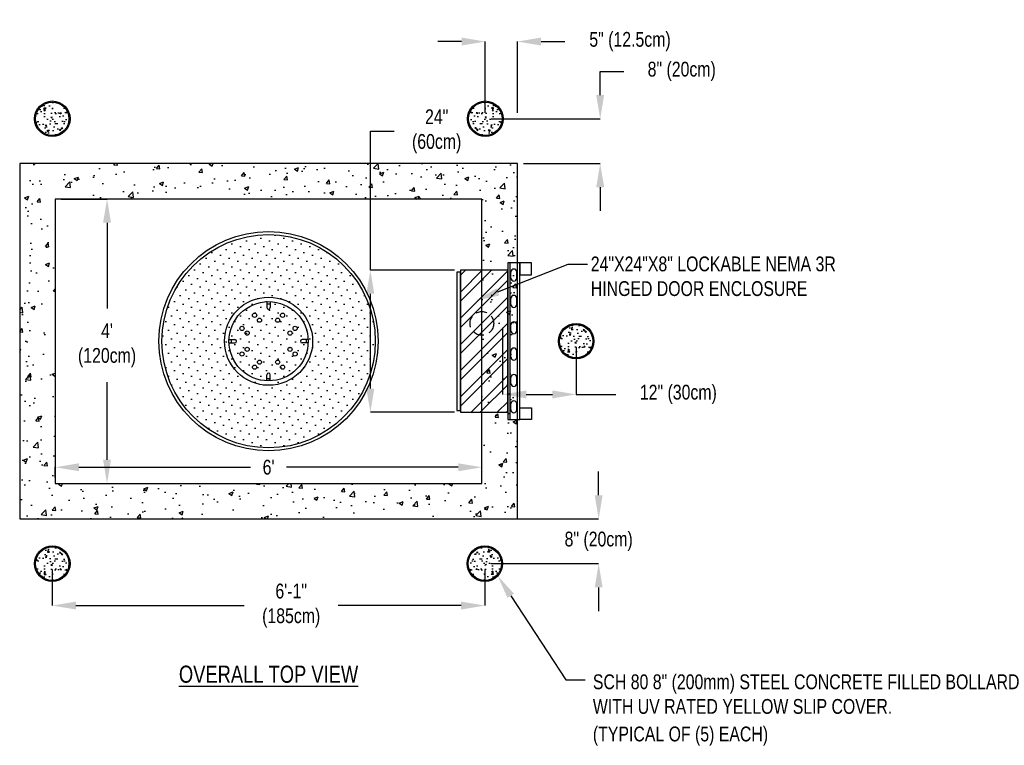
# Model space of a CAD drawing. Header units: inches. Extents: x -165 to 1496, y 644 to 1516.
# Tile 2 of 3: x -65 to 101, y 1394 to 1516. Entities that reach past the tile are written whole.
import ezdxf
from ezdxf import colors
from ezdxf.entities.mleader import LeaderData, LeaderLine
from ezdxf.enums import TextEntityAlignment as Align
from ezdxf.math import Vec2, Vec3

# ---------------------------------------------------------------- set-up
doc = ezdxf.new("R2010")
doc.units = ezdxf.units.IN
doc.header["$LTSCALE"] = 15
doc.header["$MEASUREMENT"] = 0
doc.linetypes.add('HIDDEN2', pattern=[0.1875, 0.125, -0.0625])
doc.layers.add('MAN', color=7, linetype='Continuous')
doc.styles.add('120', font='FSIMPLEX.SHX', dxfattribs={"width": 0.8, "height": 2.5})
doc.styles.add('175', font='FSIMPLEX.SHX', dxfattribs={"width": 0.8})
doc.dimstyles.get("Standard").update_dxf_attribs({"dimtxt": 2.5, "dimasz": 4, "dimexe": 0, "dimexo": 1, "dimgap": 2, "dimtad": 0, "dimtih": 1, "dimtoh": 1, "dimdec": 0, "dimzin": 0, "dimdsep": 46, "dimlunit": 3, "dimtxsty": '120', "dimcen": 0.09, "dimclrt": 256, "dimadec": 0, "dimazin": 0, "dimtfac": 1, "dimtdec": 0, "dimtofl": 0, "dimtmove": 0, "dimatfit": 3, "dimfxl": 1, "dimtolj": 1, "dimtzin": 0, "dimarcsym": 0})

# ---------------------------------------------------------------- blocks, each defined once
blk = doc.blocks.new('SUMP-plan')
for p, q in [((-0.28, 6.68), (-0.28, 5.67)), ((0.28, 6.68), (0.28, 5.67)), ((-0.28, 6.32), (0.28, 6.32)), ((-6.68, 0.27), (-5.67, 0.27)), ((-6.33, 0.27), (-6.33, -0.3)), ((6.68, 0.27), (5.67, 0.27)), ((6.33, 0.27), (6.33, -0.3)), ((-6.68, -0.3), (-5.67, -0.3)), ((6.68, -0.3), (5.67, -0.3)), ((-0.28, -6.68), (-0.28, -5.67)), ((-0.28, -6.32), (0.28, -6.32)), ((0.28, -6.68), (0.28, -5.67))]:
    blk.add_line(p, q)
for centre, radius in [((0, 0), 7.44), ((0, 0), 6.69), ((-2.36, 4.38), 0.354), ((-1.53, 3.54), 0.354), ((1.53, 3.54), 0.354), ((2.36, 4.38), 0.354), ((-4.48, 2.16), 0.354), ((-3.61, 1.37), 0.354), ((3.61, 1.37), 0.354), ((4.48, 2.16), 0.354), ((-3.61, -1.37), 0.354), ((3.61, -1.37), 0.354), ((-4.48, -2.16), 0.354), ((-1.53, -3.54), 0.354), ((1.53, -3.54), 0.354), ((4.48, -2.16), 0.354), ((-2.36, -4.38), 0.354), ((2.36, -4.38), 0.354)]:
    blk.add_circle(centre, radius)
for centre, start, end in [((0, 5.67), 180.3612, 359.6388), ((-5.67, -0.01), 270.404, 89.6815), ((5.67, -0.01), 90.3185, 269.596), ((0, -5.67), 0.3612, 179.6388)]:
    blk.add_arc(centre, 0.285, start, end)
blk = doc.blocks.new('*D5')
at = {"color": 0, "lineweight": -2, "transparency": 16777216}
for p, q in [((-59.26, 1439.05), (-59.26, 1440.77)), ((-55.26, 1440.77), (-26.31, 1440.77)), ((8.74, 1440.77), (-20.21, 1440.77)), ((12.74, 1439.05), (12.74, 1440.77))]:
    blk.add_line(p, q, dxfattribs=at)
at = {"color": 0, "transparency": 16777216}
for points in [[(-55.26, 1441.44), (-55.26, 1440.1), (-59.26, 1440.77)], [(8.74, 1441.44), (8.74, 1440.1), (12.74, 1440.77)]]:
    blk.add_solid(points, dxfattribs=at)
at = {"layer": 'Defpoints', "color": 0, "transparency": 16777216}
for p in [(12.74, 1440.77), (-59.26, 1438.05), (12.74, 1438.05)]:
    blk.add_point(p, dxfattribs=at)
at = {"transparency": 16777216, "insert": (-23.26, 1440.77), "char_height": 2.5, "attachment_point": 5, "style": '120'}
blk.add_mtext("\\A1;6'", dxfattribs=at)
blk = doc.blocks.new('*D6')
at = {"color": 0, "lineweight": -2, "transparency": 16777216}
for p, q in [((-58.26, 1486.05), (-50.52, 1486.05)), ((-50.52, 1482.05), (-50.52, 1467.59)), ((-50.52, 1442.05), (-50.52, 1455.13)), ((-58.26, 1438.05), (-50.52, 1438.05))]:
    blk.add_line(p, q, dxfattribs=at)
at = {"color": 0, "transparency": 16777216}
for points in [[(-51.19, 1482.05), (-49.85, 1482.05), (-50.52, 1486.05)], [(-51.19, 1442.05), (-49.85, 1442.05), (-50.52, 1438.05)]]:
    blk.add_solid(points, dxfattribs=at)
at = {"layer": 'Defpoints', "color": 0, "transparency": 16777216}
for p in [(-59.26, 1486.05), (-50.52, 1486.05), (-59.26, 1438.05)]:
    blk.add_point(p, dxfattribs=at)
at = {"transparency": 16777216, "insert": (-50.52, 1461.36), "char_height": 2.5, "attachment_point": 5, "style": '120'}
blk.add_mtext("\\A1;4'\\P(120cm)", dxfattribs=at)
blk = doc.blocks.new('*D10')
at = {"color": 0, "lineweight": -2, "transparency": 16777216}
for p, q in [((-6.08, 1474.05), (-6.08, 1497.48)), ((-6.08, 1497.48), (-2.08, 1497.48)), ((8.14, 1474.05), (-6.08, 1474.05)), ((-6.08, 1454.05), (-6.08, 1470.05)), ((8.14, 1450.05), (-6.08, 1450.05))]:
    blk.add_line(p, q, dxfattribs=at)
at = {"color": 0, "transparency": 16777216}
for points in [[(-6.75, 1470.05), (-5.41, 1470.05), (-6.08, 1474.05)], [(-6.75, 1454.05), (-5.41, 1454.05), (-6.08, 1450.05)]]:
    blk.add_solid(points, dxfattribs=at)
at = {"layer": 'Defpoints', "color": 0, "transparency": 16777216}
for p in [(9.14, 1474.05), (-6.08, 1450.05), (9.14, 1450.05)]:
    blk.add_point(p, dxfattribs=at)
at = {"transparency": 16777216, "insert": (5.11, 1497.48), "char_height": 2.5, "attachment_point": 5, "style": '120'}
blk.add_mtext('\\A1;24"\\P(60cm)', dxfattribs=at)
blk = doc.blocks.new('*D8')
at = {"color": 0, "lineweight": -2, "transparency": 16777216}
for p, q in [((16.24, 1464.3), (16.24, 1453.07)), ((28.65, 1461.05), (28.65, 1453.07)), ((20.24, 1453.07), (24.65, 1453.07)), ((28.65, 1453.07), (35.37, 1453.07))]:
    blk.add_line(p, q, dxfattribs=at)
at = {"color": 0, "transparency": 16777216}
for points in [[(20.24, 1453.73), (20.24, 1452.4), (16.24, 1453.07)], [(24.65, 1453.73), (24.65, 1452.4), (28.65, 1453.07)]]:
    blk.add_solid(points, dxfattribs=at)
at = {"layer": 'Defpoints', "color": 0, "transparency": 16777216}
for p in [(16.24, 1465.3), (28.65, 1462.05), (16.24, 1453.07)]:
    blk.add_point(p, dxfattribs=at)
at = {"transparency": 16777216, "insert": (45.9, 1453.07), "char_height": 2.5, "attachment_point": 5, "style": '120'}
blk.add_mtext('\\A1;12" (30cm)', dxfattribs=at)
blk = doc.blocks.new('*D3')
at = {"color": 0, "lineweight": -2, "transparency": 16777216}
for p, q in [((-59.76, 1423.5), (-59.76, 1417.42)), ((13.24, 1423.5), (13.24, 1417.42)), ((-55.76, 1417.42), (-27.4, 1417.42)), ((9.24, 1417.42), (-11.49, 1417.42))]:
    blk.add_line(p, q, dxfattribs=at)
at = {"color": 0, "transparency": 16777216}
for points in [[(-55.76, 1418.09), (-55.76, 1416.76), (-59.76, 1417.42)], [(9.24, 1418.09), (9.24, 1416.76), (13.24, 1417.42)]]:
    blk.add_solid(points, dxfattribs=at)
at = {"layer": 'Defpoints', "color": 0, "transparency": 16777216}
for p in [(-59.76, 1424.5), (13.24, 1424.5), (-59.76, 1417.42)]:
    blk.add_point(p, dxfattribs=at)
at = {"transparency": 16777216, "insert": (-19.44, 1417.42), "char_height": 2.5, "attachment_point": 5, "style": '120'}
blk.add_mtext('\\A1;6\'-1"\\P(185cm)', dxfattribs=at)
blk = doc.blocks.new('*D9')
at = {"color": 0, "lineweight": -2, "transparency": 16777216}
for p, q in [((32.71, 1503.6), (32.71, 1507.6)), ((32.71, 1507.6), (36.71, 1507.6)), ((14.32, 1499.6), (32.71, 1499.6)), ((19.74, 1492.05), (32.71, 1492.05)), ((32.71, 1488.05), (32.71, 1484.05))]:
    blk.add_line(p, q, dxfattribs=at)
at = {"color": 0, "transparency": 16777216}
for points in [[(32.04, 1503.6), (33.38, 1503.6), (32.71, 1499.6)], [(32.04, 1488.05), (33.38, 1488.05), (32.71, 1492.05)]]:
    blk.add_solid(points, dxfattribs=at)
at = {"layer": 'Defpoints', "color": 0, "transparency": 16777216}
for p in [(13.32, 1499.6), (32.71, 1499.6), (18.74, 1492.05)]:
    blk.add_point(p, dxfattribs=at)
at = {"transparency": 16777216, "insert": (46.47, 1507.6), "char_height": 2.5, "attachment_point": 5, "style": '120'}
blk.add_mtext('\\A1;8" (20cm)', dxfattribs=at)
blk = doc.blocks.new('*D4')
at = {"color": 0, "lineweight": -2, "transparency": 16777216}
for p, q in [((32.45, 1436.05), (32.45, 1440.05)), ((17.24, 1432.05), (32.45, 1432.05)), ((14.24, 1424.5), (32.45, 1424.5)), ((32.45, 1420.5), (32.45, 1416.5))]:
    blk.add_line(p, q, dxfattribs=at)
at = {"color": 0, "transparency": 16777216}
for points in [[(31.78, 1436.05), (33.12, 1436.05), (32.45, 1432.05)], [(31.78, 1420.5), (33.12, 1420.5), (32.45, 1424.5)]]:
    blk.add_solid(points, dxfattribs=at)
at = {"layer": 'Defpoints', "color": 0, "transparency": 16777216}
for p in [(16.24, 1432.05), (13.24, 1424.5), (32.45, 1424.5)]:
    blk.add_point(p, dxfattribs=at)
at = {"transparency": 16777216, "insert": (32.45, 1428.28), "char_height": 2.5, "attachment_point": 5, "style": '120'}
blk.add_mtext('\\A1;8" (20cm)', dxfattribs=at)
blk = doc.blocks.new('*D38')
at = {"color": 0, "lineweight": -2, "transparency": 16777216}
for p, q in [((9.32, 1512.63), (5.32, 1512.63)), ((13.32, 1500.6), (13.32, 1512.63)), ((18.74, 1500.6), (18.74, 1512.63)), ((22.74, 1512.63), (26.74, 1512.63))]:
    blk.add_line(p, q, dxfattribs=at)
at = {"color": 0, "transparency": 16777216}
for points in [[(9.32, 1513.3), (9.32, 1511.96), (13.32, 1512.63)], [(22.74, 1513.3), (22.74, 1511.96), (18.74, 1512.63)]]:
    blk.add_solid(points, dxfattribs=at)
at = {"layer": 'Defpoints', "color": 0, "transparency": 16777216}
for p in [(18.74, 1512.63), (13.32, 1499.6), (18.74, 1499.6)]:
    blk.add_point(p, dxfattribs=at)
at = {"transparency": 16777216, "insert": (37.74, 1512.63), "char_height": 2.5, "attachment_point": 5, "style": '120'}
blk.add_mtext('\\A1;5" (12.5cm)', dxfattribs=at)

msp = doc.modelspace()

# ---------------------------------------------------------------- hatches: boundary and pattern name
h = msp.add_hatch(color=256)
h.paths.add_polyline_path([(-62.76, 1499.6, 1), (-56.76, 1499.6, 1)])
h.paths.add_polyline_path([(-56.94, 1499.6, -1), (-62.58, 1499.6, -1)], flags=16)
h = msp.add_hatch()
h.set_pattern_fill('AR-CONC', color=256, scale=0.352941, angle=270, style=0)
h.set_pattern_definition([(40, (-541.8082, 1412.7295), (-0.221478, 2.5315065), [0.264706, -2.911765]), (95, (-541.8082, 1412.7295), (2.654796, -0.48971), [0.211765, -2.329412]), (349.5486, (-541.8267, 1412.9405), (2.433316, 2.041798), [0.224965, -2.474619]), (43.8158, (-541.1024, 1412.7295), (-0.584185, 3.766733), [0.39706, -4.367647]), (353.3644, (-541.151, 1413.0434), (3.438063, 3.29881), [0.337448, -3.711928]), (98.8158, (-541.1024, 1412.7295), (3.438066, 3.298807), [0.317647, -3.494118]), (69, (-541.2788, 1413.0825), (-1.421008, 2.106731), [0.264706, -2.911765]), (124, (-541.2788, 1413.0825), (2.559353, 0.85876), [0.211765, -2.329412]), (18.5486, (-541.3972, 1413.258), (1.138343, 2.965492), [0.224965, -2.474619]), (52.5, (-541.8082, 1412.7295), (1.1749195, 0.0429171), [0, -2.3011765, 0, -2.364706, 0, -2.3382353]), (82.5, (-541.8082, 1412.7295), (1.3920413, 0.9284807), [0, -1.3482353, 0, -2.2482353, 0, -0.8911765]), (122.5, (-541.8082, 1411.9425), (-0.0796054, 1.8840792), [0, -0.882353, 0, -2.752941, 0, -3.652941]), (132.5, (-541.8082, 1411.5895), (0.3533117, 2.058304), [0, -1.147059, 0, -1.828235, 0, -2.5941176])])
h.paths.add_polyline_path([(-62.58, 1499.6, 1), (-56.94, 1499.6, 1)])
h = msp.add_hatch(color=256)
h.paths.add_polyline_path([(10.32, 1499.6, 1), (16.32, 1499.6, 1)])
h.paths.add_polyline_path([(16.15, 1499.6, -1), (10.5, 1499.6, -1)], flags=16)
h = msp.add_hatch()
h.set_pattern_fill('AR-CONC', color=256, scale=0.352941, angle=270, style=0)
h.set_pattern_definition([(140, (495.3717, 1412.7295), (0.221478, 2.5315065), [0.264706, -2.911765]), (85, (495.3717, 1412.7295), (-2.654796, -0.48971), [0.211765, -2.329412]), (190.4514, (495.3902, 1412.9405), (-2.433316, 2.041798), [0.224965, -2.474619]), (136.1842, (494.666, 1412.7295), (0.584185, 3.766733), [0.39706, -4.367647]), (186.6356, (494.7145, 1413.0434), (-3.438063, 3.29881), [0.337448, -3.711928]), (81.1842, (494.666, 1412.7295), (-3.438066, 3.298807), [0.317647, -3.494118]), (111, (494.8423, 1413.0825), (1.421008, 2.106731), [0.264706, -2.911765]), (56, (494.8423, 1413.0825), (-2.559353, 0.85876), [0.211765, -2.329412]), (161.4514, (494.9607, 1413.258), (-1.138343, 2.965492), [0.224965, -2.474619]), (127.5, (495.3717, 1412.7295), (-1.1749195, 0.0429171), [0, -2.3011765, 0, -2.364706, 0, -2.3382353]), (97.5, (495.3717, 1412.7295), (-1.3920413, 0.9284807), [0, -1.3482353, 0, -2.2482353, 0, -0.8911765]), (57.5, (495.3717, 1411.9425), (0.0796054, 1.8840792), [0, -0.882353, 0, -2.752941, 0, -3.652941]), (47.5, (495.3717, 1411.5895), (-0.3533117, 2.058304), [0, -1.147059, 0, -1.828235, 0, -2.5941176])])
h.paths.add_polyline_path([(10.5, 1499.6, 1), (16.15, 1499.6, 1)])
h = msp.add_hatch()
h.set_pattern_fill('AR-CONC', color=256)
h.set_pattern_definition([(50, (0, 0), (7.172602, -0.627521), [0.75, -8.25]), (355, (0, 0), (-1.387513, 7.52192), [0.6, -6.6]), (100.45144, (0.598, -0.052), (5.78509, 6.8944), [0.637402, -7.01142]), (46.1842, (0, 2), (10.672413, -1.655193), [1.125, -12.375]), (96.6356, (0.889, 1.862), (9.34662, 9.741186), [0.9561, -10.51714]), (351.1842, (0, 2), (9.34662, 9.74119), [0.9, -9.9]), (21, (1, 1.5), (5.96907, -4.02619), [0.75, -8.25]), (326, (1, 1.5), (2.433153, 7.2515), [0.6, -6.6]), (71.45144, (1.4974, 1.1645), (8.402224, 3.22531), [0.637402, -7.01142]), (37.5, (0, 0), (0.1215986, 3.3289385), [0, -6.52, 0, -6.7, 0, -6.625]), (7.5, (0, 0), (2.630695, 3.944117), [0, -3.82, 0, -6.37, 0, -2.525]), (327.5, (-2.23, 0), (5.3382244, -0.2255487), [0, -2.5, 0, -7.8, 0, -10.35]), (317.5, (-3.23, 0), (5.831862, 1.00105), [0, -3.25, 0, -5.18, 0, -7.35])])
h.paths.add_polyline_path([(-65.26, 1492.05), (-65.26, 1432.05), (18.74, 1432.05), (18.74, 1492.05)])
h.paths.add_polyline_path([(-59.26, 1486.05), (-59.26, 1438.05), (12.74, 1438.05), (12.74, 1486.05)], flags=16)
h = msp.add_hatch()
h.set_pattern_fill('DOTS', color=256, scale=22, angle=405, style=0)
h.set_pattern_definition([(45, (-360.0068, 1035.1384), (-0.486136, 1.4584077), [0, -1.375])])
h.paths.add_polyline_path([(-23.26, 1444.05, 0.414214), (-5.26, 1462.05, 0.414214), (-23.26, 1480.05)])
h.paths.add_polyline_path([(-23.26, 1480.05, 0.414214), (-41.26, 1462.05, 0.414214), (-23.26, 1444.05)])
h = msp.add_hatch()
h.set_pattern_fill('STEEL', color=256, scale=25, style=0)
h.set_pattern_definition([(45, (-171.672, 1084.7068), (-2.209709, 2.209709), []), (45, (-171.672, 1086.2693), (-2.209709, 2.209709), [])])
h.paths.add_polyline_path([(17.17, 1474.05), (9.17, 1474.05), (9.17, 1450.05), (17.17, 1450.05)])
h = msp.add_hatch(color=256)
h.paths.add_polyline_path([(31.65, 1462.05, 1), (25.65, 1462.05, 1)])
h.paths.add_polyline_path([(25.82, 1462.05, -1), (31.47, 1462.05, -1)], flags=16)
h = msp.add_hatch()
h.set_pattern_fill('AR-CONC', color=256, scale=0.352941, angle=270, style=0)
h.set_pattern_definition([(320, (-453.4022, 1548.9205), (-0.221478, -2.5315065), [0.264706, -2.911765]), (265, (-453.4022, 1548.9205), (2.654796, 0.48971), [0.211765, -2.329412]), (10.4514, (-453.4207, 1548.7095), (2.433316, -2.041798), [0.224965, -2.474619]), (316.1842, (-452.6963, 1548.9205), (-0.584185, -3.766733), [0.39706, -4.367647]), (6.6356, (-452.745, 1548.6066), (3.438063, -3.29881), [0.337448, -3.711928]), (261.1842, (-452.6963, 1548.9205), (3.438066, -3.298807), [0.317647, -3.494118]), (291, (-452.8728, 1548.5675), (-1.421008, -2.106731), [0.264706, -2.911765]), (236, (-452.8728, 1548.5675), (2.559353, -0.85876), [0.211765, -2.329412]), (341.4514, (-452.9912, 1548.392), (1.138343, -2.965492), [0.224965, -2.474619]), (307.5, (-453.4022, 1548.9205), (1.1749195, -0.0429171), [0, -2.3011765, 0, -2.364706, 0, -2.3382353]), (277.5, (-453.4022, 1548.9205), (1.3920413, -0.9284807), [0, -1.3482353, 0, -2.2482353, 0, -0.8911765]), (237.5, (-453.4022, 1549.7075), (-0.0796054, -1.8840792), [0, -0.882353, 0, -2.752941, 0, -3.652941]), (227.5, (-453.4022, 1550.0605), (0.3533117, -2.058304), [0, -1.147059, 0, -1.828235, 0, -2.5941176])])
h.paths.add_polyline_path([(31.47, 1462.05, 1), (25.82, 1462.05, 1)])
h = msp.add_hatch(color=256)
h.paths.add_polyline_path([(-56.76, 1424.5, 1), (-62.76, 1424.5, 1)])
h.paths.add_polyline_path([(-62.58, 1424.5, -1), (-56.94, 1424.5, -1)], flags=16)
h = msp.add_hatch(color=256)
h.paths.add_polyline_path([(16.24, 1424.5, 1), (10.24, 1424.5, 1)])
h.paths.add_polyline_path([(10.42, 1424.5, -1), (16.06, 1424.5, -1)], flags=16)
h = msp.add_hatch()
h.set_pattern_fill('AR-CONC', color=256, scale=0.352941, angle=270, style=0)
h.set_pattern_definition([(320, (-541.8082, 1511.372), (-0.221478, -2.5315065), [0.264706, -2.911765]), (265, (-541.8082, 1511.372), (2.654796, 0.48971), [0.211765, -2.329412]), (10.4514, (-541.8267, 1511.161), (2.433316, -2.041798), [0.224965, -2.474619]), (316.1842, (-541.1024, 1511.372), (-0.584185, -3.766733), [0.39706, -4.367647]), (6.6356, (-541.151, 1511.058), (3.438063, -3.29881), [0.337448, -3.711928]), (261.1842, (-541.1024, 1511.372), (3.438066, -3.298807), [0.317647, -3.494118]), (291, (-541.2788, 1511.019), (-1.421008, -2.106731), [0.264706, -2.911765]), (236, (-541.2788, 1511.019), (2.559353, -0.85876), [0.211765, -2.329412]), (341.4514, (-541.3972, 1510.8435), (1.138343, -2.965492), [0.224965, -2.474619]), (307.5, (-541.8082, 1511.372), (1.1749195, -0.0429171), [0, -2.3011765, 0, -2.364706, 0, -2.3382353]), (277.5, (-541.8082, 1511.372), (1.3920413, -0.9284807), [0, -1.3482353, 0, -2.2482353, 0, -0.8911765]), (237.5, (-541.8082, 1512.159), (-0.0796054, -1.8840792), [0, -0.882353, 0, -2.752941, 0, -3.652941]), (227.5, (-541.8082, 1512.512), (0.3533117, -2.058304), [0, -1.147059, 0, -1.828235, 0, -2.5941176])])
h.paths.add_polyline_path([(-56.94, 1424.5, 1), (-62.58, 1424.5, 1)])
h = msp.add_hatch()
h.set_pattern_fill('AR-CONC', color=256, scale=0.352941, angle=270, style=0)
h.set_pattern_definition([(220, (495.2866, 1511.372), (0.221478, -2.5315065), [0.264706, -2.911765]), (275, (495.2866, 1511.372), (-2.654796, 0.48971), [0.211765, -2.329412]), (169.5486, (495.305, 1511.161), (-2.433316, -2.041798), [0.224965, -2.474619]), (223.8158, (494.5807, 1511.372), (0.584185, -3.766733), [0.39706, -4.367647]), (173.3644, (494.6294, 1511.058), (-3.438063, -3.29881), [0.337448, -3.711928]), (278.8158, (494.5807, 1511.372), (-3.438066, -3.298807), [0.317647, -3.494118]), (249, (494.7572, 1511.019), (1.421008, -2.106731), [0.264706, -2.911765]), (304, (494.7572, 1511.019), (-2.559353, -0.85876), [0.211765, -2.329412]), (198.5486, (494.8756, 1510.8435), (-1.138343, -2.965492), [0.224965, -2.474619]), (232.5, (495.2866, 1511.372), (-1.1749195, -0.0429171), [0, -2.3011765, 0, -2.364706, 0, -2.3382353]), (262.5, (495.2866, 1511.372), (-1.3920413, -0.9284807), [0, -1.3482353, 0, -2.2482353, 0, -0.8911765]), (302.5, (495.2866, 1512.159), (0.0796054, -1.8840792), [0, -0.882353, 0, -2.752941, 0, -3.652941]), (312.5, (495.2866, 1512.512), (-0.3533117, -2.058304), [0, -1.147059, 0, -1.828235, 0, -2.5941176])])
h.paths.add_polyline_path([(16.06, 1424.5, 1), (10.42, 1424.5, 1)])

# ---------------------------------------------------------------- linework, layer by layer
for p, q in [((17.54, 1448.83), (17.54, 1475.28)), ((18.74, 1448.83), (18.74, 1475.28)), ((17.64, 1472.7), (17.64, 1473.73)), ((18.64, 1472.7), (18.64, 1473.73)), ((17.64, 1468.25), (17.64, 1469.28)), ((18.64, 1468.25), (18.64, 1469.28)), ((17.64, 1463.8), (17.64, 1464.83)), ((18.64, 1463.8), (18.64, 1464.83)), ((17.64, 1459.35), (17.64, 1460.39)), ((18.64, 1459.35), (18.64, 1460.39)), ((17.64, 1454.91), (17.64, 1455.94)), ((18.64, 1454.91), (18.64, 1455.94)), ((17.64, 1450.46), (17.64, 1451.49)), ((18.64, 1450.46), (18.64, 1451.49))]:
    msp.add_line(p, q)
for points in [[(17.14, 1474.05), (9.14, 1474.05), (9.14, 1450.05), (17.14, 1450.05), (17.14, 1474.05)], [(19.14, 1475.28), (17.14, 1475.28), (17.14, 1448.83), (19.14, 1448.83), (19.14, 1475.28)], [(21.14, 1475.28), (19.14, 1475.28), (19.14, 1473.28), (21.14, 1473.28), (21.14, 1475.28)], [(21.14, 1448.83), (19.14, 1448.83), (19.14, 1450.83), (21.14, 1450.83), (21.14, 1448.83)]]:
    msp.add_lwpolyline(points)
msp.add_lwpolyline([(9.14, 1473.7), (8.54, 1473.7), (8.54, 1450.33), (9.14, 1450.33)], close=True)
for centre, radius in [((-59.76, 1499.6), 3), ((-59.76, 1499.6), 2.82), ((13.32, 1499.6), 3), ((13.32, 1499.6), 2.82), ((-23.26, 1462.05), 18.5), ((-23.26, 1462.05), 18), ((28.65, 1462.05), 3), ((28.65, 1462.05), 2.82), ((-59.76, 1424.5), 3), ((13.24, 1424.5), 3), ((-59.76, 1424.5), 2.82), ((13.24, 1424.5), 2.82)]:
    msp.add_circle(centre, radius)
at = {"linetype": 'HIDDEN2'}
msp.add_circle((12.74, 1465.05), 2, dxfattribs=at)
for centre, start, end in [((18.14, 1473.73), 0, 180), ((18.14, 1472.7), 180, 0), ((18.14, 1469.28), 0, 180), ((18.14, 1468.25), 180, 0), ((18.14, 1464.83), 0, 180), ((18.14, 1463.8), 180, 0), ((18.14, 1460.39), 0, 180), ((18.14, 1459.35), 180, 0), ((18.14, 1455.94), 0, 180), ((18.14, 1454.91), 180, 0), ((18.14, 1451.49), 0, 180), ((18.14, 1450.46), 180, 0)]:
    msp.add_arc(centre, 0.5, start, end)
at = {"layer": 'MAN'}
for points in [[(-65.26, 1492.05), (-65.26, 1432.05), (18.74, 1432.05), (18.74, 1492.05)], [(-59.26, 1486.05), (-59.26, 1438.05), (12.74, 1438.05), (12.74, 1486.05)]]:
    msp.add_lwpolyline(points, close=True, dxfattribs=at)

# ---------------------------------------------------------------- block references
msp.add_blockref('SUMP-plan', (-23.26, 1462.05))

# ---------------------------------------------------------------- texts
at = {"style": '175', "width": 0.8}
msp.add_text('%%UOVERALL TOP VIEW', height=2.8921, dxfattribs=at).set_placement((-23.26, 1405.84), align=Align.MIDDLE_CENTER)
at = {"style": '120', "width": 0.8}
for s, p in [(' SCH 80 8" (200mm) STEEL CONCRETE FILLED BOLLARD', (30.73, 1404.56)), (' WITH UV RATED YELLOW SLIP COVER.', (30.73, 1400.4)), (' (TYPICAL OF (5) EACH)', (30.73, 1395.75))]:
    msp.add_text(s, height=2.5, dxfattribs=at).set_placement(p, align=Align.MIDDLE_LEFT)
at = {"insert": (31.12, 1476.35), "char_height": 2.5, "width": 60.3127, "attachment_point": 1, "style": '120'}
msp.add_mtext('\\pxql;24"X24"X8" LOCKABLE NEMA 3R\\PHINGED DOOR ENCLOSURE', dxfattribs=at)

# ---------------------------------------------------------------- dimensions: what is measured, and where the dimension line sits
dim = msp.add_linear_dim(base=(18.74, 1512.63), p1=(13.32, 1499.6), p2=(18.74, 1499.6), text='<> (12.5cm)', dimstyle='Standard')
dim.commit()
dim.dimension.update_dxf_attribs({"geometry": '*D38', "text_midpoint": (37.74, 1512.63)})
dim = msp.add_linear_dim(base=(32.71, 1499.6), p1=(18.74, 1492.05), p2=(13.32, 1499.6), angle=90, text='<> (20cm)', dimstyle='Standard')
dim.commit()
dim.dimension.update_dxf_attribs({"geometry": '*D9', "text_midpoint": (46.47, 1507.6)})
for base, p1, p2, text, picture, middle in [((-6.08, 1450.05), (9.14, 1474.05), (9.14, 1450.05), '24"\\P(60cm)', '*D10', (5.11, 1497.48)), ((-50.52, 1486.05), (-59.26, 1438.05), (-59.26, 1486.05), '<>\\P(120cm)', '*D6', (-50.52, 1461.36)), ((32.45, 1424.5), (16.24, 1432.05), (13.24, 1424.5), '<> (20cm)', '*D4', (32.45, 1428.28))]:
    dim = msp.add_linear_dim(base=base, p1=p1, p2=p2, angle=90, text=text, dimstyle='Standard')
    dim.commit()
    dim.dimension.update_dxf_attribs({"geometry": picture, "text_midpoint": middle, "dimtype": 160})
for base, p1, p2, text, picture, middle in [((16.24, 1453.07), (28.65, 1462.05), (16.24, 1465.3), '12" (30cm)', '*D8', (45.9, 1453.07)), ((-59.76, 1417.42), (13.24, 1424.5), (-59.76, 1424.5), '<>\\P(185cm)', '*D3', (-19.44, 1417.42))]:
    dim = msp.add_linear_dim(base=base, p1=p1, p2=p2, text=text, dimstyle='Standard')
    dim.commit()
    dim.dimension.update_dxf_attribs({"geometry": picture, "text_midpoint": middle, "dimtype": 160})
dim = msp.add_linear_dim(base=(12.74, 1440.77), p1=(-59.26, 1438.05), p2=(12.74, 1438.05), dimstyle='Standard')
dim.commit()
dim.dimension.update_dxf_attribs({"geometry": '*D5', "text_midpoint": (-23.26, 1440.77), "dimtype": 160})

# ---------------------------------------------------------------- leaders
ml = msp.add_multileader_mtext('Standard')
ml.set_content('', color=256)
ml.set_leader_properties()
ml.build(insert=Vec2(0, 0))
ml.multileader.update_dxf_attribs({"dogleg_length": 0.36})
ctx = ml.context
ctx.base_point, ctx.char_height, ctx.landing_gap_size, ctx.plane_origin = Vec3(30.55, 1475.03), 0.18, 0.09, Vec3(-2.75, 1460.07)
notes = []
notes.append((ctx, [(0, (1, 1, 0), (27.29, 1475.03), (1, 0), 3.26, [(0, [(11.71, 1468.9)], 0, [])])]))
ctx.mtext.insert, ctx.mtext.flow_direction = Vec3(30.64, 1475.12), 5
ml = msp.add_multileader_mtext('Standard')
ml.set_content('', color=256)
ml.set_leader_properties()
ml.build(insert=Vec2(0, 0))
ml.multileader.update_dxf_attribs({"dogleg_length": 0.36})
ctx = ml.context
ctx.base_point, ctx.char_height, ctx.landing_gap_size, ctx.plane_origin = Vec3(30.16, 1404.91), 0.18, 0.09, Vec3(-3.13, 1389.96)
notes.append((ctx, [(0, (1, 1, 0), (26.91, 1404.91), (1, 0), 3.26, [(0, [(15.41, 1422.43)], 0, [])])]))
ctx.mtext.insert, ctx.mtext.flow_direction = Vec3(30.25, 1405), 5
for ctx, leaders in notes:
    for number, flags, end, landing, length, lines in leaders:
        leader = LeaderData()
        leader.index, (leader.has_last_leader_line, leader.has_dogleg_vector, leader.attachment_direction) = number, flags
        leader.last_leader_point, leader.dogleg_vector, leader.dogleg_length = Vec3(end), Vec3(landing), length
        for number, points, colour, breaks in lines:
            line = LeaderLine()
            line.index, line.vertices, line.color, line.breaks = number, Vec3.list(points), colors.encode_raw_color(colour), breaks
            leader.lines.append(line)
        ctx.leaders.append(leader)

doc.saveas('drawing.dxf')
